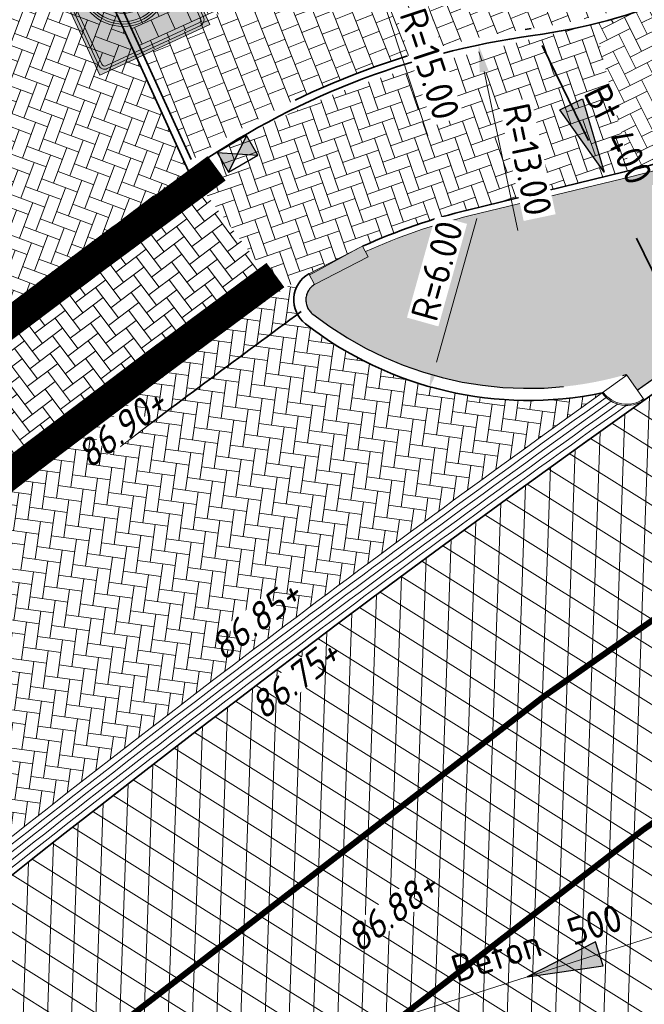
# Model space of a CAD drawing. Header units: metres. Extents: x 195696 to 514079, y 327475 to 328989.
# Tile 31 of 256: x 195888 to 195898, y 327600 to 327616. Entities that reach past the tile are written whole.
import ezdxf
from ezdxf.enums import TextEntityAlignment as Align

# ---------------------------------------------------------------- set-up
doc = ezdxf.new("R2010")
doc.units = ezdxf.units.M
for name, pattern in [('11strp', [2, 1, -1]), ('RI-GWA-SO', [18.450000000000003, 6, -1.8, 1.75, -1.8, 1.75, -1.8, 1.75, -1.8]), ('VH-RIJWIELPADBAND', [20, 8, -2, 2, -2, 0, -2, 2, -2]), ('VH-TROTTOIRBAND_180-200', [20, 10, -2, 2, -2, 2, -2])]:
    doc.linetypes.add(name, pattern=pattern)
for name, color, linetype, lineweight in [('B-WE-RI-GWA-G', 30, 'Continuous', 18), ('B-WE-RI-GWA_MATERIAAL-DIAMETER-BOB-STROOMRICHTING-S', 252, 'Continuous', 25), ('mk-nw-11streep 0.10', 7, '11strp', 35), ('N-WE-GR-GRAS-A-250', 62, 'Continuous', 18), ('N-WE-RI-GWA_TRANSPORTLEIDING-G', 30, 'RI-GWA-SO', 35), ('N-WE-RI-HWA_KOLK_STRAATKOLK-S-250', 150, 'Continuous', 25), ('N-WE-RI-VWA_STROOMRICHTING-S', 7, 'Continuous', 25), ('N-WE-VH-GESLOTENVERHARDING-A-200', 252, 'Continuous', 18), ('N-WE-VH-KANTOPSLUITING_OPSLUITBAND_100X200-G', 5, 'Continuous', 13), ('N-WE-VH-KANTOPSLUITING_RIJWIELPADBAND_40 120_250-G', 1, 'VH-RIJWIELPADBAND', 35), ('N-WE-VH-KANTOPSLUITING_TROTTOIRBAND_180 200_250-G', 6, 'VH-TROTTOIRBAND_180-200', 25), ('N-WE-VH-KANTOPSLUITING_TROTTOIRBAND_180 200_250_EINDVERLOOPBAND-S', 6, 'Continuous', 25), ('N-WE-VH-KANTOPSLUITING_TROTTOIRBAND_180 200_250_HOEKBLOK-S', 6, 'Continuous', 25), ('N-WE-VH-KANTOPSLUITING_VOORKANTBAND-G', 2, 'Continuous', 35), ('N-WE-VH-KANTVERHARDING-G', 5, 'Continuous', 35), ('N-WE-VH-KANTVERHARDING_STREKLAAG-G', 5, 'Continuous', 18), ('N-WE-VH-OPENVERHARDING_BETONSTRAATSTEEN_GRIJS-A', 252, 'Continuous', 18), ('N-WE-VH-OPENVERHARDING_BETONSTRAATSTEEN_ROOD-A', 13, 'Continuous', 18), ('N-WE-VH-TEGEL-A', 252, 'Continuous', 18), ('N-WE-VW-MARKERING_DWARS_DRIEHOEK-G', 7, 'VW-HAAIETAND50_L', 35), ('N-WE-VW-VERKEERSTEKEN_BORD_ZONEBORD-S-200', 7, 'Continuous', 25), ('X-XX-AL-M', 6, 'Continuous', 18), ('X-XX-AL-T18', 7, 'Continuous', 18)]:
    doc.layers.add(name, color=color, linetype=linetype, lineweight=lineweight)
doc.styles.add('NLCS-ISO', font='NLCS-ISO.ttf')
doc.styles.add('NLCS-ISO-M250-T18', font='NLCS-ISO.ttf', dxfattribs={"height": 0.45})
doc.styles.add('NLCS-ISO-M250-T18_CURSIEF', font='NLCS-ISO.ttf', dxfattribs={"oblique": 15, "height": 0.45})
doc.styles.add('NLCS-RVV-M200-T25', font='NLCS-RVV.ttf')
doc.linetypes.add('VW-HAAIETAND50_L', pattern='A,0,-0.5,[150,NLCS.SHX,S=1,R=0,X=-0.625,Y=-0.25],-0.5', length=1)
doc.dimstyles.new('NLCS-M250-T18-PIJL_L2_H2', dxfattribs={"dimscale": 0.25, "dimtxt": 2.5, "dimasz": 1.8, "dimexe": 2, "dimexo": 2, "dimgap": 0.7, "dimtad": 1, "dimzin": 0, "dimdsep": 46, "dimtxsty": 'NLCS-ISO-M250-T18', "dimcen": 0, "dimdle": 2, "dimclrd": 256, "dimclre": 256, "dimclrt": 7, "dimazin": 0, "dimtfac": 1, "dimtdec": 3, "dimtofl": 0, "dimtmove": 0, "dimatfit": 3, "dimfxl": 2, "dimfxlon": 1, "dimtfillclr": 256, "dimtolj": 1, "dimtzin": 0, "dimlwd": -1, "dimlwe": -1, "dimarcsym": 0})

# ---------------------------------------------------------------- blocks, each defined once
blk = doc.blocks.new('*D16')
at = {"layer": 'defpoints', "color": 0, "transparency": 16777216}
for p in [(195896.3351630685, 327616.0939335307), (195894.7207311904, 327610.3152131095)]:
    blk.add_point(p, dxfattribs=at)
at = {"layer": 'X-XX-AL-M', "transparency": 16777216}
blk.add_line((195895.5050760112, 327613.1227081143), (195894.8418135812, 327610.7486171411), dxfattribs=at)
blk.add_solid([(195894.769579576, 327610.7687975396), (195894.9140475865, 327610.7284367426), (195894.7207311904, 327610.3152131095)], dxfattribs=at)
at = {"layer": 'X-XX-AL-M', "color": 7, "transparency": 16777216, "insert": (195894.8487379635, 327612.2599934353), "char_height": 0.45, "attachment_point": 5, "rotation": 74.39094829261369, "style": 'NLCS-ISO-M250-T18', "bg_fill": 3, "box_fill_scale": 1.1, "bg_fill_color": 256, "bg_fill_true_color": 13158600, "bg_fill_transparency": 0}
blk.add_mtext('\\A1;R=6.00', dxfattribs=at)
blk = doc.blocks.new('*U114')
at = {"ltscale": 0.1}
blk.add_hatch(color=256, dxfattribs=at).paths.add_polyline_path([(2.500000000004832, 0), (-2.500000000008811, -0.8333333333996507), (-2.500000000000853, 0.8333333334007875)])
at = {"ltscale": 0.1, "flags": 128}
blk.add_lwpolyline([(2.500000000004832, 0), (-2.500000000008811, -0.8333333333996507), (-2.500000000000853, 0.8333333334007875)], close=True, dxfattribs=at)
at = {"ltscale": 0.1, "style": 'NLCS-ISO'}
for tag, p in [('MAT', (-0.5000000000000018, 0.5000000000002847)), ('BOBL', (-42.40016280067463, 1.13686837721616e-13))]:
    blk.add_attdef(tag, text='', height=1.8, dxfattribs=at).set_placement(p, align=Align.BOTTOM_RIGHT)
for tag, p in [('DIA', (0.4999999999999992, 0.5000000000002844)), ('BOBR', (42.92883299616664, -2.220446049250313e-16))]:
    blk.add_attdef(tag, text='', height=1.8, dxfattribs=at).set_placement(p, align=Align.BOTTOM_LEFT)
blk.add_attdef('JVA', text='', height=1.8, dxfattribs=at).set_placement((-2.465190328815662e-32, -0.9999999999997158), align=Align.TOP_CENTER)
at = {"ltscale": 0.1, "style": 'NLCS-ISO', "flags": 1}
blk.add_attdef('PUTNR-L', text='', height=1.8, dxfattribs=at).set_placement((-0.8215082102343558, -5.885126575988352), align=Align.BOTTOM_RIGHT)
blk.add_attdef('PUTNR-L', text='', height=1.8, dxfattribs=at).set_placement((1.948397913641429, -5.769780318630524), align=Align.BOTTOM_LEFT)
blk = doc.blocks.new('SRI-KOLK_STRAAT-SO')
h = blk.add_hatch(color=256)
h.dxf.hatch_style = 1
h.paths.add_polyline_path([(-1.125, 1.5), (-1.125, -1.110223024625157e-16), (1.110223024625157e-16, 0.7499999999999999)])
h.paths.add_polyline_path([(1.125, 1.5), (1.110223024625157e-16, 0.7499999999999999), (1.125, -1.110223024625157e-16)])
for p, q in [((-1.125, 0), (1.125, 1.5)), ((1.125, 0), (-1.125, 1.5))]:
    blk.add_line(p, q)
blk.add_lwpolyline([(-1.125, 0), (1.125, 0), (1.125, 1.5), (-1.125, 1.5)], close=True)
blk = doc.blocks.new('SVH-TROTTOIRBAND HOEKBLOK_180 200X250_R500_H90UITW_HD-MM')
at = {"linetype": 'Continuous', "lineweight": 0}
blk.add_lwpolyline([(0, 500), (-9.184850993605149e-14, 0, 0.414213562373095), (500, 500)], format="xyb", close=True, dxfattribs=at)
blk.add_arc((0, 500), 480, 270, 0, dxfattribs=at)
blk = doc.blocks.new('*U173')
at = {"ltscale": 0.1}
blk.add_hatch(color=256, dxfattribs=at).paths.add_polyline_path([(-2.500000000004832, 0), (2.500000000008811, -0.8333333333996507), (2.500000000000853, 0.8333333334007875)])
at = {"ltscale": 0.1, "flags": 128}
blk.add_lwpolyline([(-2.500000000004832, 0), (2.500000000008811, -0.8333333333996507), (2.500000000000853, 0.8333333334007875)], close=True, dxfattribs=at)
at = {"ltscale": 0.1, "style": 'NLCS-ISO'}
for tag, p in [('MAT', (-1, 0.5000000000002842)), ('BOBL', (-20.22128614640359, -3.239999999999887))]:
    blk.add_attdef(tag, text='', height=1.8, dxfattribs=at).set_placement(p, align=Align.BOTTOM_RIGHT)
for tag, p in [('DIA', (1, 0.5000000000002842)), ('BOBR', (22.91689040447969, -3.24))]:
    blk.add_attdef(tag, text='', height=1.8, dxfattribs=at).set_placement(p, align=Align.BOTTOM_LEFT)
blk.add_attdef('JVA', text='', height=1.8, dxfattribs=at).set_placement((0, -0.9999999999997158), align=Align.TOP_CENTER)
blk = doc.blocks.new('SVH-TROTTOIRBAND EINDVERLOOPBAND_180 200X250_200X120_LINKS_L1000_HD-MM')
at = {"linetype": 'Continuous', "lineweight": 18, "true_color": 0x939598}
h = blk.add_hatch(color=252, dxfattribs=at)
h.dxf.hatch_style = 1
h.paths.add_polyline_path([(-1000, 0), (0, 0), (0, 200), (-1000, 200)])
at = {"linetype": 'Continuous', "lineweight": 18}
for p in [(-900, 0), (0, 20)]:
    blk.add_line(p, (-100, 20), dxfattribs=at)
blk.add_lwpolyline([(-1000, 0), (0, 0), (0, 200), (-1000, 200)], close=True, dxfattribs=at)
blk = doc.blocks.new('*D386')
at = {"layer": 'defpoints', "color": 0, "transparency": 16777216}
for p in [(195894.8801399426, 327626.5279913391), (195901.1292714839, 327615.1285020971)]:
    blk.add_point(p, dxfattribs=at)
at = {"layer": 'X-XX-AL-M', "transparency": 16777216}
blk.add_line((195899.6198658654, 327617.881917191), (195900.912955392, 327615.5230998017), dxfattribs=at)
blk.add_solid([(195900.9787216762, 327615.5591524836), (195900.847189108, 327615.4870471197), (195901.1292714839, 327615.1285020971)], dxfattribs=at)
at = {"layer": 'X-XX-AL-M', "color": 7, "transparency": 16777216, "insert": (195900.5090060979, 327617.0920883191), "char_height": 0.45, "attachment_point": 5, "rotation": 298.7312886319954, "style": 'NLCS-ISO-M250-T18', "bg_fill": 3, "box_fill_scale": 1.1, "bg_fill_color": 256, "bg_fill_true_color": 13158600, "bg_fill_transparency": 0}
blk.add_mtext('\\A1;R=13.00', dxfattribs=at)
blk = doc.blocks.new('*D387')
at = {"layer": 'defpoints', "color": 0, "transparency": 16777216}
for p in [(195895.5357598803, 327615.9964969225), (195898.217812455, 327603.2761748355)]:
    blk.add_point(p, dxfattribs=at)
at = {"layer": 'X-XX-AL-M', "transparency": 16777216}
blk.add_line((195896.1835787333, 327612.924049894), (195895.6286001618, 327615.5561780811), dxfattribs=at)
blk.add_solid([(195895.7019866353, 327615.5716514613), (195895.5552136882, 327615.5407047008), (195895.5357598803, 327615.9964969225)], dxfattribs=at)
at = {"layer": 'X-XX-AL-M', "color": 7, "transparency": 16777216, "insert": (195896.3439041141, 327614.1024792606), "char_height": 0.45, "attachment_point": 5, "rotation": 281.9062976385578, "style": 'NLCS-ISO-M250-T18', "bg_fill": 3, "box_fill_scale": 1.1, "bg_fill_color": 256, "bg_fill_true_color": 13158600, "bg_fill_transparency": 0}
blk.add_mtext('\\A1;R=13.00', dxfattribs=at)
blk = doc.blocks.new('*D388')
at = {"layer": 'defpoints', "color": 0, "transparency": 16777216}
for p in [(195893.7179887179, 327617.4758742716), (195898.4012770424, 327603.225723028)]:
    blk.add_point(p, dxfattribs=at)
at = {"layer": 'X-XX-AL-M', "transparency": 16777216}
blk.add_line((195894.6983570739, 327614.4928426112), (195893.8584873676, 327617.0483697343), dxfattribs=at)
blk.add_solid([(195893.9297381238, 327617.0717861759), (195893.7872366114, 327617.0249532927), (195893.7179887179, 327617.4758742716)], dxfattribs=at)
at = {"layer": 'X-XX-AL-M', "color": 7, "transparency": 16777216, "insert": (195894.7286755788, 327615.6817415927), "char_height": 0.45, "attachment_point": 5, "rotation": 288.19302209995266, "style": 'NLCS-ISO-M250-T18', "bg_fill": 3, "box_fill_scale": 1.1, "bg_fill_color": 256, "bg_fill_true_color": 13158600, "bg_fill_transparency": 0}
blk.add_mtext('\\A1;R=15.00', dxfattribs=at)
blk = doc.blocks.new('N-SVW-VERKEERSTEKEN_BORD_ZONEBORD BEGIN_A01_030-SO')
at = {"true_color": 0xffffff}
h = blk.add_hatch(color=7, dxfattribs=at)
h.dxf.hatch_style = 1
h.paths.add_polyline_path([(5.001768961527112, 6.250889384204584), (-5.001768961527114, 6.250889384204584), (-5.001768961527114, 8.881784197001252e-16), (-4.756152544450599, 0), (-4.756152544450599, 5.485527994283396, -0.4142135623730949), (-4.2311525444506, 6.010527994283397), (4.247025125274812, 6.010527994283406, -0.4142135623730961), (4.77202512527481, 5.485527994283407), (4.772025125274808, 0), (5.001768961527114, 0)])
at = {"true_color": 0x191919}
h = blk.add_hatch(color=250, dxfattribs=at)
h.dxf.hatch_style = 1
h.paths.add_polyline_path([(-4.493652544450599, 5.485527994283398, -0.4142135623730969), (-4.2311525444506, 5.748027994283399), (4.247025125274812, 5.748027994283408, -0.4142135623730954), (4.509525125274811, 5.485527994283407), (4.509525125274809, 0), (4.77202512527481, 0), (4.772025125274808, 5.485527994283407, 0.4142135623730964), (4.247025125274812, 6.010527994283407), (-4.231152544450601, 6.010527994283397, 0.4142135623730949), (-4.756152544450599, 5.485527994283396), (-4.756152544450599, 0), (-4.493652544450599, 0)])
at = {"true_color": 0xffffff}
h = blk.add_hatch(color=7, dxfattribs=at)
h.dxf.hatch_style = 1
h.paths.add_polyline_path([(4.509525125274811, 5.485527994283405, 0.4142135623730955), (4.247025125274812, 5.748027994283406), (-4.2311525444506, 5.748027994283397, 0.4142135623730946), (-4.493652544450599, 5.485527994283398), (-4.493652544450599, 0), (-3.75, 0, -1), (3.75, 0), (4.509525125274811, 8.881784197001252e-16)])
at = {"true_color": 0xff0000}
h = blk.add_hatch(color=1, dxfattribs=at)
h.dxf.hatch_style = 1
h.paths.add_polyline_path([(-3.75, 0), (-3.55, 0, -1), (3.550000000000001, 0), (3.75, 0, 1)])
at = {"true_color": 0xffffff}
h = blk.add_hatch(color=7, dxfattribs=at)
h.dxf.hatch_style = 1
h.paths.add_polyline_path([(-3.55, 0), (-3.35, 0, -1), (3.35, 0), (3.550000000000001, 0, 1)])
at = {"true_color": 0xff0000}
h = blk.add_hatch(color=1, dxfattribs=at)
h.dxf.hatch_style = 1
h.paths.add_polyline_path([(-3.35, 0), (-2.649999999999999, 0, -1), (2.649999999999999, 0), (3.35, 0, 1)])
at = {"true_color": 0xffffff}
h = blk.add_hatch(color=7, dxfattribs=at)
h.dxf.hatch_style = 1
h.paths.add_polyline_path([(-2.649999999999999, 0), (2.649999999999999, 0, 1)])
h = blk.add_hatch(color=7, dxfattribs=at)
h.dxf.hatch_style = 1
h.paths.add_polyline_path([(5.001768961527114, 0), (4.772025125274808, 0), (4.77202512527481, -5.490847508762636, -0.4142135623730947), (4.247025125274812, -6.015847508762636), (-4.231152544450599, -6.015847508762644, -0.4142135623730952), (-4.756152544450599, -5.490847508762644), (-4.756152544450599, 0), (-5.001768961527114, 8.881784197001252e-16), (-5.001768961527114, -6.250889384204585), (5.001768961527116, -6.250889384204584)])
at = {"true_color": 0x191919}
h = blk.add_hatch(color=250, dxfattribs=at)
h.dxf.hatch_style = 1
h.paths.add_polyline_path([(-4.493652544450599, 0), (-4.756152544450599, -8.881784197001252e-16), (-4.756152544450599, -5.490847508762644, 0.4142135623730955), (-4.231152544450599, -6.015847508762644), (4.247025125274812, -6.015847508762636, 0.4142135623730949), (4.77202512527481, -5.490847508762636), (4.77202512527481, 0), (4.509525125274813, 8.881784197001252e-16), (4.509525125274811, -5.490847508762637, -0.4142135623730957), (4.247025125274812, -5.753347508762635), (-4.2311525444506, -5.753347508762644, -0.4142135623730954), (-4.493652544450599, -5.490847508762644)])
at = {"true_color": 0xffffff}
h = blk.add_hatch(color=7, dxfattribs=at)
h.dxf.hatch_style = 1
h.paths.add_polyline_path([(-3.75, 0), (-4.493652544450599, 0), (-4.493652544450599, -5.490847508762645, 0.4142135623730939), (-4.2311525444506, -5.753347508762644), (4.247025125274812, -5.753347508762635, 0.4142135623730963), (4.509525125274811, -5.490847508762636), (4.509525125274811, 0), (3.75, 0, -1)])
at = {"true_color": 0xff0000}
h = blk.add_hatch(color=1, dxfattribs=at)
h.dxf.hatch_style = 1
h.paths.add_polyline_path([(3.75, 0), (3.550000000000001, 0, -1), (-3.55, 0), (-3.75, 0, 1)])
at = {"true_color": 0xffffff}
h = blk.add_hatch(color=7, dxfattribs=at)
h.dxf.hatch_style = 1
h.paths.add_polyline_path([(3.550000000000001, 0), (3.35, 0, -1), (-3.35, 0), (-3.55, 0, 1)])
at = {"true_color": 0xff0000}
h = blk.add_hatch(color=1, dxfattribs=at)
h.dxf.hatch_style = 1
h.paths.add_polyline_path([(3.35, 0), (2.649999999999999, 0, -1), (-2.649999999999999, 0), (-3.35, 0, 1)])
at = {"true_color": 0xffffff}
h = blk.add_hatch(color=7, dxfattribs=at)
h.dxf.hatch_style = 1
h.paths.add_polyline_path([(2.649999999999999, 0), (-2.649999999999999, 0, 1)])
at = {"color": 251, "lineweight": 0, "true_color": 0x4b4b4b}
blk.add_lwpolyline([(-5.001768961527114, 6.250889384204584), (5.001768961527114, 6.250889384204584), (5.001768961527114, -6.250889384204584), (-5.001768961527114, -6.250889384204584)], close=True, dxfattribs=at)
at = {"color": 250, "lineweight": 0, "true_color": 0x191919}
for points in [[(-4.231152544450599, 6.010527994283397), (4.247025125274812, 6.010527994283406, -0.4142135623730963), (4.772025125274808, 5.485527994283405), (4.77202512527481, -5.490847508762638, -0.4142135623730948), (4.24702512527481, -6.015847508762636), (-4.2311525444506, -6.015847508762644, -0.4142135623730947), (-4.756152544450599, -5.490847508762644), (-4.756152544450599, 5.4855279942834, -0.4142135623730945)], [(-4.2311525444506, 5.748027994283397), (4.247025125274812, 5.748027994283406, -0.4142135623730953), (4.509525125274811, 5.485527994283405), (4.509525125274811, -5.490847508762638, -0.4142135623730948), (4.247025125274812, -5.753347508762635), (-4.2311525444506, -5.753347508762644, -0.4142135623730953), (-4.493652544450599, -5.490847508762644), (-4.493652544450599, 5.4855279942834, -0.4142135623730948)]]:
    blk.add_lwpolyline(points, format="xyb", close=True, dxfattribs=at)
at = {"color": 1, "lineweight": 0, "true_color": 0xff0000}
blk.add_circle((0, 0), 3.75, dxfattribs=at)
at = {"color": 7, "lineweight": 0, "true_color": 0xffffff}
for radius in [3.55, 3.35, 2.649999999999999]:
    blk.add_circle((0, 0), radius, dxfattribs=at)
at = {"color": 250, "true_color": 0x191919, "style": 'NLCS-RVV-M200-T25'}
for s, height, p in [('ZONE', 1, (0.02025343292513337, 4.713568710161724)), ('30', 2.5, (0.09999999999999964, 0))]:
    blk.add_text(s, height=height, dxfattribs=at).set_placement(p, align=Align.MIDDLE_CENTER)
blk.add_attdef('RVV_ONDERSCHRIFT', text='', height=1, dxfattribs=at).set_placement((0.02025343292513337, -4.717490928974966), align=Align.MIDDLE_CENTER)

msp = doc.modelspace()

# ---------------------------------------------------------------- hatches: boundary and pattern name
at = {"layer": 'N-WE-GR-GRAS-A-250', "lineweight": 0}
h = msp.add_hatch(dxfattribs=at)
h.set_pattern_fill('AGR-GRAS_02-SO', color=256, scale=0.05, pattern_type=2)
h.set_pattern_definition([(0, (0, 0), (0.5, 0.5), [0.125, -0.375]), (0, (0.275, 0.3), (0.5, 0.5), [0.125, -0.375]), (90, (0.05, 0.175), (-0.5, 0.5), [0.125, -0.375]), (90, (0.25, 0.35), (-0.5, 0.5), [0.125, -0.375]), (45, (0.1, 0.35), (0, 0.5000000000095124), [0.125, -0.582106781]), (135, (0.275, 0), (-0.5000000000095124, 0), [0.125, -0.582106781]), (26.56505119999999, (0.125, 0.15), (0.5000000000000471, 2.000322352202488e-10), [0.125, -0.9930339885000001]), (26.56505119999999, (0.35, 0.4), (0.5000000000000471, 2.000322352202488e-10), [0.125, -0.9930339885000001]), (63.43494882, (0.35, 0), (2.54993137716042e-11, 0.500000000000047), [0.125, -0.9930339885]), (63.43494882, (0.125, 0.225), (2.54993137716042e-11, 0.500000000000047), [0.125, -0.9930339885]), (63.43494882, (0.3, 0.1), (2.54993137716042e-11, 0.500000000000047), [0.125, -0.9930339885]), (116.5650512, (0, 0.275), (-2.000324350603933e-10, 0.500000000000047), [0.125, -0.9930339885]), (153.43494882, (0.1, 0.07500000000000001), (-0.500000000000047, 2.549949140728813e-11), [0.125, -0.9930339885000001])])
edge = h.paths.add_edge_path()
edge.add_arc((196043.198166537, 327406.4101503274), 250.2000000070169, 119.0445295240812, 125.0100958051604)
edge.add_arc((196048.5765314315, 327398.7319291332), 259.5745341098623, 125.0100958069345, 125.4128280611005)
edge.add_line((195898.1625222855, 327610.2846757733), (195897.9779617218, 327610.5432479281))
edge.add_arc((195896.3602316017, 327616.1046272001), 5.791890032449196, 232.0050728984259, 286.2190000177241, ccw=False)
edge.add_arc((195892.9791202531, 327611.7771308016), 0.3001568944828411, 121.9578263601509, 232.1130221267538, ccw=False)
edge.add_arc((195864.8525568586, 327667.5920542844), 62.20236465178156, 296.7195791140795, 297.6407080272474)
edge.add_arc((195887.4424593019, 327609.3265491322), 7.019852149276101, 26.77204193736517, 27.58824522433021)
edge.add_arc((195897.7378259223, 327603.5379229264), 9.915119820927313, 103.65383488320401, 114.25858670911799, ccw=False)
edge.add_line((195895.397309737, 327613.1728378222), (195898.0697254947, 327613.8218216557))
edge.add_arc((195895.0962951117, 327626.0659513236), 12.59999998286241, 283.6497829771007, 306.4932178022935)
edge.add_line((195902.5898632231, 327615.9364677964), (195903.8480782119, 327616.867267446))
edge.add_arc((196052.470512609, 327415.965843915), 249.8999999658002, 120.18018763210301, 126.4932178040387, ccw=False)
edge.add_arc((196052.470512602, 327415.9658439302), 249.8999999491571, 113.8671573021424, 120.1801876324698, ccw=False)
edge.add_line((195951.3566099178, 327644.4959046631), (195978.0309411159, 327656.2980532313))
edge.add_line((195978.0309411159, 327656.2980532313), (195978.0714028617, 327656.2066046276))
edge.add_line((195978.0714028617, 327656.2066046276), (195978.9858888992, 327656.6112220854))
edge.add_line((195978.9858888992, 327656.6112220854), (195980.4815068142, 327653.2309386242))
edge.add_line((195980.4815068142, 327653.2309386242), (195980.204127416, 327653.1082111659))
edge.add_line((195980.204127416, 327653.1082111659), (195980.3317623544, 327652.8280505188))
edge.add_line((195980.3317623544, 327652.8280505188), (195938.8944765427, 327633.8321814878))
edge.add_arc((196043.19817787, 327406.4101268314), 250.2000260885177, 114.637844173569, 119.0445291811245)
at = {"layer": 'N-WE-VH-GESLOTENVERHARDING-A-200', "lineweight": 0}
h = msp.add_hatch(dxfattribs=at)
h.set_pattern_fill('AVH-GESLOTEN-SOD', color=256, scale=0.2, angle=28, pattern_type=2)
h.set_pattern_definition([(87.99999999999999, (0, 0), (-0.3997563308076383, 0.01395979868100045), []), (148, (0, 0), (-0.2119677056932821, -0.3392192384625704), [])])
edge = h.paths.add_edge_path(flags=16)
edge.add_arc((195880.1655836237, 327588.9528181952), 0.5000000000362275, -53.80848710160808, 41.52320272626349, ccw=False)
edge.add_arc((196043.6446531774, 327405.9312850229), 244.9046723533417, 131.7833411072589, 133.7970645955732)
edge.add_arc((195873.4197754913, 327583.3913420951), 0.9999999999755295, 278.98220693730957, 316.4552622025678, ccw=False)
edge.add_line((195873.5759032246, 327582.4036052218), (195872.9619810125, 327582.3126313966))
edge.add_arc((195872.8153970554, 327583.3018296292), 0.999999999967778, 167.3459649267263, 278.4290134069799, ccw=False)
edge.add_line((195871.8396864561, 327583.5208931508), (195871.9958403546, 327584.2164038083))
edge.add_arc((195872.971550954, 327583.9973402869), 1.000000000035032, 133.7875914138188, 167.3459649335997, ccw=False)
edge.add_arc((196043.1978633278, 327406.4100110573), 246.9964571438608, 133.6290453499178, 133.7875914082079, ccw=False)
edge.add_arc((196043.1462730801, 327406.3608464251), 246.9964572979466, 131.7503220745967, 133.612513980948, ccw=False)
edge.add_arc((195879.0077676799, 327590.2604236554), 0.4999999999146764, 41.52320272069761, 131.7503219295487, ccw=False)
edge.add_line((195879.3821113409, 327590.5918853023), (195880.5399272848, 327589.2842798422))
edge = h.paths.add_edge_path(flags=16)
edge.add_arc((196043.190133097, 327406.4241565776), 244.2339199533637, 122.8853466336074, 123.7748736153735)
edge.add_line((195907.4128906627, 327609.4383139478), (195905.8840875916, 327611.724180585))
edge.add_arc((196043.1939871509, 327406.4174368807), 246.9916345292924, 122.886788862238, 123.77475018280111, ccw=False)
edge.add_arc((195909.6252433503, 327612.9877032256), 1.000000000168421, 103.36408669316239, 122.88678885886, ccw=False)
edge.add_line((195909.3941052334, 327613.9606241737), (195910.5171844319, 327614.2274355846))
edge.add_arc((195910.7483225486, 327613.2545146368), 0.9999999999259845, -38.499182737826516, 103.36408669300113, ccw=False)
edge.add_line((195911.5309395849, 327612.6320111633), (195910.8206145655, 327611.7389840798))
edge.add_arc((195910.037997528, 327612.3614875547), 1.000000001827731, 302.885346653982, 321.50081724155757, ccw=False)
edge = h.paths.add_edge_path()
edge.add_line((195913.8862149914, 327610.1762080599), (195909.2428622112, 327617.4930699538))
edge.add_arc((196043.1978635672, 327406.410011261), 250.0000001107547, 122.3995392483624, 135.5156437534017)
edge.add_arc((195793.493235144, 327651.6600849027), 100.0000000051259, 304.0598747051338, 315.5156437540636, ccw=False)
edge.add_line((195849.4991302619, 327568.8148091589), (195827.0150000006, 327553.5950000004))
edge.add_line((195827.0150000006, 327553.5950000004), (195824.245599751, 327551.7426639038))
edge.add_arc((195796.2426523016, 327593.1653016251), 49.99999981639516, 303.09553133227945, 304.0598746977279, ccw=False)
edge.add_line((195823.5444833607, 327551.2772364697), (195820.0502888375, 327548.9997880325))
edge.add_line((195820.0502888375, 327548.9997880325), (195823.8157983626, 327543.1697717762))
edge.add_line((195823.8157983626, 327543.1697717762), (195823.838999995, 327543.1829999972))
edge.add_line((195823.838999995, 327543.1829999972), (195826.4396693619, 327544.6925664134))
edge.add_arc((195801.339107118, 327587.9356212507), 50.00000016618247, 300.1331522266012, 304.0598747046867)
edge.add_line((195829.3420547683, 327546.512983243), (195860.9751881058, 327567.8979316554))
edge.add_arc((195804.9692930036, 327650.7432073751), 99.99999997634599, 304.059874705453, 314.2752211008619)
edge.add_arc((196043.1978603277, 327406.4100152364), 241.2499949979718, 124.56755402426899, 134.2752211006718, ccw=False)
edge.add_arc((196024.160358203, 327433.4729742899), 208.1635880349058, 122.8422075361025, 124.47901762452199, ccw=False)
edge.add_arc((195884.1512028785, 327650.3735842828), 50.00000000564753, 302.8422075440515, 306.4912659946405)
at = {"layer": 'N-WE-VH-OPENVERHARDING_BETONSTRAATSTEEN_GRIJS-A', "lineweight": 0}
h = msp.add_hatch(dxfattribs=at)
h.set_pattern_fill('AVH-BSS_KEIFORMAAT_KEPER', color=256, scale=2, angle=-20.45685392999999, pattern_type=2)
h.set_pattern_definition([(339.54314607, (0, 0), (0.2701518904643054, 0.123361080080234), [0.63, -0.21]), (249.54314607, (0.1467908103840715, 0.3935129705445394), (0.2701518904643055, 0.1233610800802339), [0.63, -0.21])])
edge = h.paths.add_edge_path()
edge.add_line((195887.456, 327621.094), (195881.739, 327618.473))
edge.add_line((195881.739, 327618.473), (195885.4633759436, 327609.9399105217))
edge.add_arc((196048.6320150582, 327399.4587217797), 266.3199872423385, 126.4802856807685, 127.7834585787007, ccw=False)
edge.add_arc((195897.7335765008, 327603.5524501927), 12.50000002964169, 124.0408647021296, 126.533093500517, ccw=False)
edge.add_line((195890.7362758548, 327613.9104318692), (195887.456, 327621.094))
h = msp.add_hatch(dxfattribs=at)
h.set_pattern_fill('AVH-BSS_KEIFORMAAT_KEPER', color=256, scale=2, angle=-7.819507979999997, pattern_type=2)
h.set_pattern_definition([(352.18049202, (195890.6038065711, 327608.0031109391), (0.2366184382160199, 0.1794762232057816), [0.63, -0.21]), (262.18049202, (195890.6609487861, 327608.4192056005), (0.23661843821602, 0.1794762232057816), [0.63, -0.21])])
edge = h.paths.add_edge_path()
edge.add_arc((195896.3619518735, 327616.1135721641), 5.999999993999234, 232.0418948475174, 281.7171983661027, ccw=False)
edge.add_arc((195892.9789837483, 327611.7770382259), 0.5000000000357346, 120.0319898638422, 232.0418943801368, ccw=False)
edge.add_arc((195897.7335764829, 327603.5524502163), 9.999999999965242, 120.0319896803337, 126.4222765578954)
edge.add_arc((196043.1978635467, 327406.4100113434), 255.0000000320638, 126.4222765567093, 128.0677017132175)
edge.add_arc((195886.2751555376, 327606.7734654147), 0.500000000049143, 22.833296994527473, 128.0677017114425, ccw=False)
edge.add_arc((195881.2061476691, 327604.6391835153), 5.999999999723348, -27.43464169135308, 22.833296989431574, ccw=False)
edge.add_arc((196044.552443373, 327404.60069523), 252.7601990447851, 125.55387055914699, 128.6955316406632, ccw=False)
h = msp.add_hatch(dxfattribs=at)
h.set_pattern_fill('AVH-BSS_KEIFORMAAT_KEPER', color=256, scale=2, angle=175, pattern_type=2)
h.set_pattern_definition([(175, (195890.6038065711, 327608.0031109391), (-0.2275035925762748, -0.1908981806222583), [0.63, -0.21]), (85.00000000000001, (195890.5672011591, 327607.5847091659), (-0.2275035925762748, -0.1908981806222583), [0.63, -0.21])])
edge = h.paths.add_edge_path()
edge.add_arc((195903.6464370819, 327597.969784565), 0.4999999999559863, 197.0040277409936, 304.3221849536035, ccw=False)
edge.add_arc((195908.8941260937, 327599.5771603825), 5.988341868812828, 148.9126258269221, 197.0277517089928, ccw=False)
edge.add_arc((196041.4597381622, 327408.6084937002), 237.9478406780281, 125.3572397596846, 129.2257338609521)
edge.add_arc((195892.6346347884, 327587.167976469), 6.000000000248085, 53.121320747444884, 105.9392623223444, ccw=False)
edge.add_arc((195895.9353091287, 327591.5674706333), 0.4999999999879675, -49.44426507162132, 53.12132075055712, ccw=False)
edge.add_line((195896.2604028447, 327591.1875837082), (195903.9283600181, 327597.5568445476))
at = {"layer": 'N-WE-VH-OPENVERHARDING_BETONSTRAATSTEEN_ROOD-A', "lineweight": 0}
h = msp.add_hatch(dxfattribs=at)
h.set_pattern_fill('AVH-BSS_KEIFORMAAT_KEPER', color=256, scale=2, angle=26.62398204, pattern_type=2)
h.set_pattern_definition([(26.62398204, (195898.0461268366, 327613.9189972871), (0.0936250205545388, 0.2818410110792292), [0.63, -0.21]), (296.62398204, (195897.8579108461, 327614.2944633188), (0.09362502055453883, 0.2818410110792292), [0.63, -0.21])])
h.paths.add_polyline_path([(195902.4466429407, 327615.9549059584), (195903.1594979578, 327616.4822603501), (195901.6726788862, 327618.492078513), (195901.0435713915, 327618.0266786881, -0.1000046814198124), (195897.4561604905, 327616.3483880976), (195898.0461268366, 327613.9189972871, 0.01202242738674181), (195898.6266071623, 327614.0748339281)])
h = msp.add_hatch(dxfattribs=at)
h.set_pattern_fill('AVH-BSS_KEIFORMAAT_KEPER', color=256, scale=2, angle=19.07841722, pattern_type=2)
h.set_pattern_definition([(19.07841722, (195892.248270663, 327611.913755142), (0.1298241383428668, 0.267106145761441), [0.63, -0.21]), (289.07841722, (195892.1109886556, 327612.3106854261), (0.1298241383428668, 0.267106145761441), [0.63, -0.21])])
h.paths.add_polyline_path([(195897.4561604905, 327616.3483880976), (195894.7837447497, 327615.6994042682, 0.08920839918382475), (195890.7362758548, 327613.9104318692), (195892.248270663, 327611.913755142, -0.01517669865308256), (195892.7656109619, 327612.2311205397, -0.07053413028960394), (195895.3737110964, 327613.2700134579), (195898.0461268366, 327613.9189972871)])
h = msp.add_hatch(dxfattribs=at)
h.set_pattern_fill('AVH-BSS_KEIFORMAAT_KEPER', color=256, scale=2, angle=36.9945198, pattern_type=2)
h.set_pattern_definition([(36.9945198, (195886.4791765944, 327607.5672960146), (0.04136043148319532, 0.2940906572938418), [0.63, -0.21]), (306.9945198, (195886.2264463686, 327607.9027471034), (0.04136043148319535, 0.2940906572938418), [0.6299999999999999, -0.21])])
edge = h.paths.add_edge_path()
edge.add_arc((195897.7335764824, 327603.5524502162), 9.999999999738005, 123.2662630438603, 126.4222765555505, ccw=False)
edge.add_line((195892.248270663, 327611.913755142), (195890.7362758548, 327613.9104318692))
edge.add_arc((195897.7335765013, 327603.5524501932), 12.50000002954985, 124.0408647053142, 126.4222765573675)
edge.add_arc((196048.632015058, 327399.4587217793), 266.3199872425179, 126.4750843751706, 127.7834585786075)
edge.add_line((195885.4633759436, 327609.9399105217), (195886.4791765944, 327607.5672960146))
edge.add_arc((196043.1978635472, 327406.4100113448), 255.0000000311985, 126.4222765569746, 127.92163282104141, ccw=False)
h = msp.add_hatch(dxfattribs=at)
h.set_pattern_fill('AVH-BSS_KEIFORMAAT_KEPER', color=256, scale=2, angle=39.72855126, pattern_type=2)
h.set_pattern_definition([(39.72855126, (195893.5340443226, 327586.341807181), (0.02728530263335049, 0.2957287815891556), [0.63, -0.21]), (309.72855126, (195893.2656008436, 327586.6648212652), (0.02728530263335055, 0.2957287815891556), [0.63, -0.21])])
edge = h.paths.add_edge_path()
edge.add_line((195893.580914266, 327586.2769750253), (195892.4454794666, 327587.9241521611))
edge.add_line((195892.4454794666, 327587.9241521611), (195892.8491615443, 327588.2676731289))
edge.add_arc((208369.9159233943, 313015.1487139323), 19184.70722160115, 130.5299244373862, 130.5691452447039, ccw=False)
edge.add_arc((195879.3858927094, 327632.2969820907), 42.53458884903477, 303.4443650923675, 305.2199437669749)
edge.add_arc((195874.6573140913, 327639.2206676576), 50.91806996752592, 305.0736376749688, 306.8096057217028)
edge.add_arc((195889.313357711, 327620.9255506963), 27.50000005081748, 305.2000718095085, 312.1957112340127)
edge.add_arc((195874.6573116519, 327639.2206662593), 50.91807030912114, 310.5861741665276, 315.4516127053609)
edge.add_arc((195910.4531708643, 327604.3720378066), 0.9999999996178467, 299.4276687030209, 319.6668102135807)
edge.add_line((195911.2154643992, 327603.7248063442), (195912.9826760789, 327602.0089456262))
edge.add_arc((195877.0404127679, 327636.8316559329), 50.04465450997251, 310.65035641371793, 315.90638500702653, ccw=False)
edge.add_arc((195889.3133549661, 327620.925548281), 29.99999999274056, 304.73534352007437, 312.6569313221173, ccw=False)
edge.add_arc((195993.1743508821, 327471.1106432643), 152.2953983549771, 124.7314648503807, 127.6429258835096)
edge.add_line((195900.161676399, 327591.7030590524), (195893.580914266, 327586.2769750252))
at = {"layer": 'N-WE-VH-TEGEL-A', "lineweight": 0}
h = msp.add_hatch(dxfattribs=at)
h.set_pattern_fill('AVH-TEGEL_300X300_HALFST', color=256, angle=-65.52010731, pattern_type=2)
h.set_pattern_definition([(294.47989269, (195884.7703181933, 327631.7732593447), (0.2608281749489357, -0.2108759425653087), [0.3, -0.3]), (24.47989269, (195884.7703181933, 327631.7732593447), (-0.1243121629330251, 0.2730320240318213), [])])
edge = h.paths.add_edge_path()
edge.add_line((195887.2331336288, 327626.0419728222), (195884.6976520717, 327631.7397821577))
edge.add_line((195884.6976520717, 327631.7397821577), (195883.8506288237, 327631.349559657))
edge.add_arc((195884.1140077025, 327630.6517360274), 0.7458728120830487, 110.6779612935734, 128.2111375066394)
edge.add_arc((195884.1140757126, 327630.6510932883), 0.7464199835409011, 128.1847214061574, 206.5683282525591)
edge.add_line((195883.446476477, 327630.3172459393), (195889.9934905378, 327615.8259715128))
edge.add_arc((195899.1785945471, 327600.7026469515), 17.69409736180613, 115.51037409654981, 121.27227215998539, ccw=False)
edge.add_line((195891.5581977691, 327616.6716993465), (195889.1571131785, 327621.8736613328))
edge.add_line((195889.1571131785, 327621.8736613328), (195887.2331336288, 327626.0419728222))
h = msp.add_hatch(dxfattribs=at)
h.set_pattern_fill('AVH-TEGEL_300X300_HALFST', color=256, angle=21.50568037, pattern_type=2)
h.set_pattern_definition([(21.50568037, (195890.8209991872, 327614.206382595), (0.224125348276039, 0.2495352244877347), [0.2999999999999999, -0.2999999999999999]), (111.50568037, (195890.8209991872, 327614.206382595), (-0.2791143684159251, -0.1099780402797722), [])])
edge = h.paths.add_edge_path()
edge.add_arc((195895.0530640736, 327626.1583593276), 9.979999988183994, 277.874407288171, 283.6497829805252)
edge.add_line((195897.4082097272, 327616.460231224), (195897.4278421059, 327616.4649988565))
edge.add_arc((195895.0962951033, 327626.0659513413), 9.880000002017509, 283.6497829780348, 306.4932178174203)
edge.add_line((195900.9722040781, 327618.1231499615), (195899.9016943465, 327619.5702190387))
edge.add_arc((195895.096295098, 327626.0659513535), 8.080000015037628, 283.64978297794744, 306.4932177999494, ccw=False)
edge.add_line((195897.003066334, 327618.2141602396), (195894.3306505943, 327617.5651764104))
edge.add_arc((195897.7335764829, 327603.5524502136), 14.42000000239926, 103.649782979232, 115.2092820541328)
edge.add_line((195891.5917254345, 327616.5990614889), (195891.5581977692, 327616.6716993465))
edge.add_arc((195899.1785945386, 327600.7026469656), 17.69409734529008, 115.5103740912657, 121.2722721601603)
edge.add_line((195889.9934905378, 327615.8259715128), (195890.7867330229, 327614.0888275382))
edge.add_arc((195898.2178124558, 327603.2761748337), 13.12000000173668, 97.87440729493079, 124.49909707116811, ccw=False)

# ---------------------------------------------------------------- linework, layer by layer
at = {"layer": 'B-WE-RI-GWA-G', "flags": 128}
msp.add_lwpolyline([(195952.32, 327623.29), (195903.07, 327602.72), (195891.76, 327599.11), (195884.21, 327592.54), (195868.78, 327588.46), (195855.35, 327577.38), (195833.21, 327559.02)], dxfattribs=at)
at = {"layer": 'mk-nw-11streep 0.10', "ltscale": 2, "const_width": 0.5, "flags": 128}
for points in [[(195885.218129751, 327609.4370199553, -0.007288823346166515), (195891.2036351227, 327613.9559509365, -0.006496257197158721)], [(195886.195716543, 327607.6633053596, -0.007345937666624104), (195892.176106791, 327612.1889983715)]]:
    msp.add_lwpolyline(points, format="xyb", dxfattribs=at)
at = {"layer": 'mk-nw-11streep 0.10', "ltscale": 4, "const_width": 0.1, "flags": 128}
for points in [[(195879.0305377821, 327590.9583496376, -0.03439898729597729), (195905.8840663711, 327611.7242123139, -0.0293946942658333)], [(195880.8583124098, 327588.9036623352, -0.03439900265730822), (195907.4128770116, 327609.4383343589, -0.02938975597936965)]]:
    msp.add_lwpolyline(points, format="xyb", dxfattribs=at)
at = {"layer": 'N-WE-RI-GWA_TRANSPORTLEIDING-G'}
msp.add_lwpolyline([(195891.6081360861, 327626.1867487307), (195903.07, 327602.72)], dxfattribs=at)
at = {"layer": 'N-WE-VH-KANTOPSLUITING_OPSLUITBAND_100X200-G', "flags": 128}
msp.add_lwpolyline([(195893.6642037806, 327612.5774269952, -0.04637556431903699), (195895.3973097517, 327613.1728378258), (195898.0697254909, 327613.8218216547, 0.0999194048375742), (195902.5864417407, 327615.9339375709, 8.443290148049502e-05), (195902.5899989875, 327615.9365682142), (195903.848077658, 327616.8672670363, -0.0551473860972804), (195951.3566099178, 327644.4959046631), (195978.0309411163, 327656.2980532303, 0.04637556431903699)], format="xyb", dxfattribs=at)
at = {"layer": 'N-WE-VH-KANTOPSLUITING_RIJWIELPADBAND_40 120_250-G', "flags": 128}
msp.add_lwpolyline([(195977.1330686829, 327660.9965450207), (195977.9180265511, 327659.2224421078), (195950.2560504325, 327646.9833066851, 0.0551473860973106), (195902.2304185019, 327619.053949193), (195900.9884458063, 327618.1351652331, -0.1255262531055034), (195896.4203449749, 327616.2724631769, 0.1166975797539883), (195890.7867330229, 327614.0888275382), (195887.5651578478, 327621.1438454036)], format="xyb", dxfattribs=at)
at = {"layer": 'N-WE-VH-KANTOPSLUITING_TROTTOIRBAND_180 200_250-G', "ltscale": 0.5, "flags": 128}
for points in [[(195898.1625222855, 327610.2846757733, -0.001757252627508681), (195899.6532307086, 327611.3367015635, -0.04528874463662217), (195938.8947795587, 327633.832320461), (195980.3285802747, 327652.8352424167)], [(195892.8220789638, 327612.0327350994, 0.5233826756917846), (195892.7944582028, 327611.5405000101, 0.2407069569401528), (195897.9779617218, 327610.5432479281), (195897.9879327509, 327610.5292318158)]]:
    msp.add_lwpolyline(points, format="xyb", dxfattribs=at)
at = {"layer": 'N-WE-VH-KANTOPSLUITING_VOORKANTBAND-G', "flags": 128}
for points in [[(195977.2428070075, 327661.0450991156), (195978.0763189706, 327659.1612578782), (195950.3046045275, 327646.8735683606, 0.05514738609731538), (195902.3017858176, 327618.9574779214), (195901.0598131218, 327618.0386939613, -0.125526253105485), (195896.4367852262, 327616.153594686, 0.1194867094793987), (195890.7372641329, 327613.9082676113), (195887.456, 327621.094)], [(195977.9904793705, 327656.3895018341), (195951.316148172, 327644.5873532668, 0.05514738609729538), (195903.7886048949, 327616.9476597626), (195902.6115991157, 327616.076936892, -0.1000046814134), (195897.9479649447, 327613.8951591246), (195895.3737110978, 327613.2700134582, 0.04650292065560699), (195893.6184655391, 327612.6664977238, 0.04650292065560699)], [(195892.7288908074, 327612.2099972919, 4.296802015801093e-06), (195892.728742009, 327612.2099112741, 0.5317648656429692), (195892.6714411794, 327611.3828078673, 0.2202334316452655), (195897.5809925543, 327610.2387155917)]]:
    msp.add_lwpolyline(points, format="xyb", dxfattribs=at)
at = {"layer": 'N-WE-VH-KANTVERHARDING-G'}
for points in [[(195938.9778525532, 327633.6503891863, 0.09134975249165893), (195864.8374146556, 327581.5886352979)], [(195874.7798631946, 327579.1437361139, -0.04238303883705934), (195906.3180362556, 327605.0692054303)]]:
    msp.add_lwpolyline(points, format="xyb", dxfattribs=at)
at = {"layer": 'N-WE-VH-KANTVERHARDING_STREKLAAG-G', "flags": 128}
for points in [[(195898.0460357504, 327610.4478441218), (195898.0465075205, 327610.4481798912)], [(195898.1041390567, 327610.366455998), (195898.1044928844, 327610.3667078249)], [(195898.1622423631, 327610.2850678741), (195898.1624782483, 327610.2852357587)]]:
    msp.add_lwpolyline(points, dxfattribs=at)
for points in [[(195886.5304610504, 327601.8740368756, -0.0137100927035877), (195897.5804391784, 327610.2386007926)], [(195886.5851740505, 327601.7897365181, -0.01373039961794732), (195897.6471432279, 327610.1633595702)], [(195886.4537498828, 327601.1713215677, -0.01470078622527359), (195898.2784489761, 327610.1222916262, 3.129618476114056)], [(195886.6230885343, 327601.691976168, -0.01379283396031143), (195897.7309410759, 327610.1003317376)], [(195886.6249214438, 327601.4370939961, -0.01410584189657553), (195897.9757553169, 327610.0293801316)], [(195886.640259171, 327601.5775826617, -0.01390798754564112), (195897.8363784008, 327610.0527538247)], [(195890.2833357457, 327593.0077329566, -0.01771901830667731), (195903.8798637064, 327603.3670045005)], [(195890.5783026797, 327593.1202526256, -0.01708801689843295), (195903.6957855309, 327603.1140976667)], [(195890.7192446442, 327593.1062708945, -0.01688027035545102), (195903.6719776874, 327602.9745910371)], [(195890.8277720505, 327593.0657816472, -0.01675912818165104), (195903.6822723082, 327602.8592574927)], [(195890.9156454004, 327593.0084216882, -0.01669320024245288), (195903.7142975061, 327602.759345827)], [(195890.9869256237, 327592.9372965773, -0.01669254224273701), (195903.7639164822, 327602.6718810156)]]:
    msp.add_lwpolyline(points, format="xyb", dxfattribs=at)
at = {"layer": 'N-WE-VW-MARKERING_DWARS_DRIEHOEK-G', "ltscale": 4, "flags": 128}
msp.add_lwpolyline([(195889.6041040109, 327609.3501233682, -0.003672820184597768), (195892.6020065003, 327611.5843588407)], format="xyb", dxfattribs=at)

# ---------------------------------------------------------------- block references
at = {"layer": 'B-WE-RI-GWA_MATERIAAL-DIAMETER-BOB-STROOMRICHTING-S'}
ref = msp.add_blockref('*U173', (195896.9386755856, 327600.7629636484), dxfattribs=dict(at, xscale=0.25, yscale=0.25, zscale=0.25, rotation=17.70238421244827))
ref.add_attrib('MAT', 'Beton', dxfattribs={"layer": '0', "ltscale": 0.1, "height": 0.45, "rotation": 17.70238421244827, "style": 'NLCS-ISO'}).set_placement((195896.6625042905, 327600.8060265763), align=Align.BOTTOM_RIGHT)
ref.add_attrib('DIA', '500  (12m)', dxfattribs={"layer": '0', "ltscale": 0.1, "height": 0.45, "rotation": 17.70238421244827, "style": 'NLCS-ISO'}).set_placement((195897.138828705, 327600.9580629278), align=Align.BOTTOM_LEFT)
at = {"layer": 'N-WE-RI-HWA_KOLK_STRAATKOLK-S-250', "xscale": 0.25, "yscale": 0.25, "zscale": 0.25, "rotation": 210.1781706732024}
msp.add_blockref('SRI-KOLK_STRAAT-SO', (195891.4524999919, 327614.3560985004), dxfattribs=at)
at = {"layer": 'N-WE-RI-VWA_STROOMRICHTING-S'}
ref = msp.add_blockref('*U114', (195897.3402845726, 327614.4527136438, 84.98999786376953), dxfattribs=dict(at, xscale=0.25, yscale=0.25, zscale=0.25, rotation=296.0181533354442))
ref.add_attrib('MAT', 'Bt', dxfattribs={"layer": '0', "ltscale": 0.1, "height": 0.4499999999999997, "rotation": 296.0181533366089, "style": 'NLCS-ISO'}).set_placement((195897.3977844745, 327614.6198775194, 84.98999786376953), align=Align.BOTTOM_RIGHT)
ref.add_attrib('DIA', '400', dxfattribs={"layer": '0', "ltscale": 0.1, "height": 0.4499999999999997, "rotation": 296.0181533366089, "style": 'NLCS-ISO'}).set_placement((195897.5074484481, 327614.395213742, 84.98999786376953), align=Align.BOTTOM_LEFT)
at = {"layer": 'N-WE-VH-KANTOPSLUITING_TROTTOIRBAND_180 200_250_EINDVERLOOPBAND-S', "xscale": 0.001, "yscale": 0.001, "zscale": 0.001, "rotation": 207.180143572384}
msp.add_blockref('SVH-TROTTOIRBAND EINDVERLOOPBAND_180 200X250_200X120_LINKS_L1000_HD-MM', (195892.7288908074, 327612.2097102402), dxfattribs=at)
at = {"layer": 'N-WE-VH-KANTOPSLUITING_TROTTOIRBAND_180 200_250_HOEKBLOK-S', "xscale": 0.001, "yscale": 0.001, "zscale": 0.001, "rotation": 305.5231929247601}
msp.add_blockref('SVH-TROTTOIRBAND HOEKBLOK_180 200X250_R500_H90UITW_HD-MM', (195897.5809925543, 327610.2387155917), dxfattribs=at)
at = {"layer": 'N-WE-VW-VERKEERSTEKEN_BORD_ZONEBORD-S-200', "xscale": 0.2, "yscale": 0.2, "zscale": 0.2, "rotation": 24.77676640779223}
msp.add_blockref('N-SVW-VERKEERSTEKEN_BORD_ZONEBORD BEGIN_A01_030-SO', (195889.6574780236, 327617.0521505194), dxfattribs=at)

# ---------------------------------------------------------------- next in the draw order: texts
at = {"layer": 'X-XX-AL-T18', "char_height": 0.45, "attachment_point": 5, "rotation": 37.7165460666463, "style": 'NLCS-ISO-M250-T18_CURSIEF', "bg_fill": 3, "box_fill_scale": 1, "bg_fill_color": 256, "bg_fill_transparency": 0}
for s, insert in [('86.90+', (195889.620014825, 327609.6498629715)), ('86.75+', (195892.4962182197, 327605.4941162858)), ('86.88+', (195894.1008006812, 327601.6511274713))]:
    msp.add_mtext_dynamic_manual_height_columns(s, width=0.8572391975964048, gutter_width=4.5, heights=[0], dxfattribs=dict(at, insert=insert))

# ---------------------------------------------------------------- next in the draw order: dimensions: what is measured, and where the dimension line sits
at = {"layer": 'X-XX-AL-M'}
dim = msp.add_radius_dim(center=(195896.3351630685, 327616.0939335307), mpoint=(195894.7207311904, 327610.3152131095), dimstyle='NLCS-M250-T18-PIJL_L2_H2', override={"dimpost": 'R=<>', "dimtfill": 1}, dxfattribs=at)
dim.commit()
dim.dimension.update_dxf_attribs({"geometry": '*D16', "text_midpoint": (195895.2339859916, 327612.1523646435), "dimtype": 164})

# ---------------------------------------------------------------- next in the draw order: texts
at = {"layer": 'X-XX-AL-T18', "insert": (195891.8389103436, 327606.4746479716), "char_height": 0.45, "attachment_point": 5, "rotation": 37.7165460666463, "style": 'NLCS-ISO-M250-T18_CURSIEF', "bg_fill": 3, "box_fill_scale": 1, "bg_fill_color": 256, "bg_fill_transparency": 0}
msp.add_mtext_dynamic_manual_height_columns('86.85+', width=0.8572391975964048, gutter_width=4.5, heights=[0], dxfattribs=at)

# ---------------------------------------------------------------- next in the draw order: dimensions: what is measured, and where the dimension line sits
at = {"layer": 'X-XX-AL-M'}
dim = msp.add_radius_dim(center=(195894.8801399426, 327626.5279913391), mpoint=(195901.1292714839, 327615.1285020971), dimstyle='NLCS-M250-T18-PIJL_L2_H2', override={"dimpost": 'R=<>', "dimtfill": 1}, dxfattribs=at)
dim.commit()
dim.dimension.update_dxf_attribs({"geometry": '*D386', "text_midpoint": (195900.1582525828, 327616.8998073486), "dimtype": 164})

# ---------------------------------------------------------------- next in the draw order: dimensions: what is measured, and where the dimension line sits
dim = msp.add_radius_dim(center=(195898.217812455, 327603.2761748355), mpoint=(195895.5357598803, 327615.9964969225), dimstyle='NLCS-M250-T18-PIJL_L2_H2', override={"dimpost": 'R=<>', "dimtfill": 1}, dxfattribs=at)
dim.commit()
dim.dimension.update_dxf_attribs({"geometry": '*D387', "text_midpoint": (195895.9525095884, 327614.019954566), "dimtype": 164})

# ---------------------------------------------------------------- next in the draw order: dimensions: what is measured, and where the dimension line sits
dim = msp.add_radius_dim(center=(195898.4012770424, 327603.225723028), mpoint=(195893.7179887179, 327617.4758742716), dimstyle='NLCS-M250-T18-PIJL_L2_H2', override={"dimpost": 'R=<>', "dimtfill": 1}, dxfattribs=at)
dim.commit()
dim.dimension.update_dxf_attribs({"geometry": '*D388', "text_midpoint": (195894.3486715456, 327615.556853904), "dimtype": 164})

doc.saveas('drawing.dxf')
